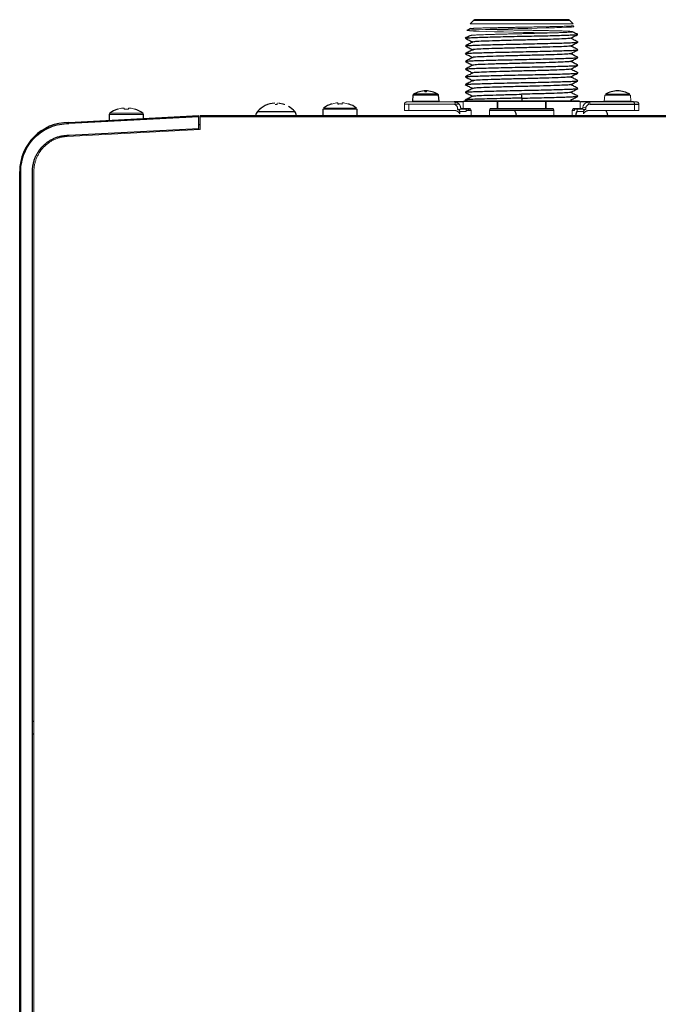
# Paper-space layout '_Top' of a CAD drawing. Header units: millimetres. Extents: x 148 to 468, y -947 to -485.
# Tile 2 of 3: x 148 to 298, y -716 to -485. Entities that reach past the tile are written whole.
import ezdxf

# ---------------------------------------------------------------- set-up
doc = ezdxf.new("R2010")
doc.units = ezdxf.units.MM

psp = doc.layouts.new('_Top')

# ---------------------------------------------------------------- linework, layer by layer
at = {"color": 7, "linetype": 'Continuous', "lineweight": 25}
for p, q in [((254.69, -485.55), (253.84, -486.4)), ((277.96, -486.4), (277.1, -485.55)), ((253.86, -487.5), (253.06, -487.92)), ((279.12, -490.65), (279.06, -490.64)), ((252.76, -493.38), (252.68, -493.36)), ((277.34, -493.36), (277.38, -493.37)), ((279.12, -497.9), (279.04, -497.89)), ((240.39, -503.14), (240.27, -504.5)), ((246.53, -504.5), (246.41, -503.14)), ((252.75, -502.45), (252.68, -502.44)), ((252.68, -504.25), (252.98, -504.41)), ((252.68, -504.25), (252.73, -504.26)), ((260.29, -504.7), (260.14, -504.7)), ((265.9, -503.8), (265.9, -504.4)), ((271.66, -504.7), (271.51, -504.7)), ((292.11, -504.7), (281.7, -504.7)), ((281.94, -505.2), (293.4, -505.2)), ((159.66, -509.5), (190.16, -507.9)), ((169.16, -507.61), (169.16, -509)), ((177.16, -508.58), (177.16, -507.61)), ((426.1, -507.95), (190.5, -507.95)), ((203.55, -507.94), (203.55, -507.95)), ((213.05, -507.95), (213.05, -507.94)), ((219.3, -506.41), (219.3, -507.95)), ((227.3, -507.95), (227.3, -506.41)), ((264.65, -507.95), (264.65, -507.84)), ((278.6, -507.84), (278.6, -507.95)), ((286.1, -507.95), (286.1, -507.84)), ((190.16, -508.15), (159.66, -509.75)), ((190.16, -511.17), (190.16, -508.15)), ((190.5, -510.06), (190.16, -510.06)), ((426.1, -508.2), (190.5, -508.2)), ((159.73, -512.5), (190.16, -510.91)), ((148.41, -521), (148.16, -521)), ((148.16, -866.8), (148.16, -521)), ((148.41, -866.8), (148.41, -521)), ((151.16, -866.8), (151.16, -521)), ((151.56, -649.99), (151.16, -649.98))]:
    psp.add_line(p, q, dxfattribs=at)
at = {"color": 144, "linetype": 'Continuous', "lineweight": 18}
for p, q in [((253.84, -486.4), (277.96, -486.4)), ((243.58, -502.33), (243.22, -502.33)), ((285.39, -503.14), (285.27, -504.5)), ((291.41, -503.14), (285.39, -503.14)), ((285.54, -502.9), (291.26, -502.9)), ((291.53, -504.5), (291.41, -503.14)), ((249.86, -505.2), (238.4, -505.2)), ((238.4, -506.7), (238.4, -505.2)), ((239.45, -505.2), (239.45, -506.7)), ((250.1, -504.7), (239.69, -504.7)), ((240.27, -504.5), (246.53, -504.5)), ((250.21, -505.2), (251.18, -505.2)), ((252.2, -504.6), (252.2, -506.2)), ((260.14, -504.6), (252.2, -504.6)), ((252.35, -504.4), (279.45, -504.4)), ((260.14, -506.2), (260.14, -504.6)), ((260.29, -504.6), (260.29, -506.2)), ((271.51, -504.6), (260.29, -504.6)), ((271.51, -506.2), (271.51, -504.6)), ((279.6, -504.6), (271.66, -504.6)), ((271.66, -504.6), (271.66, -506.2)), ((279.6, -506.2), (279.6, -504.6)), ((285.27, -504.5), (291.53, -504.5)), ((292.35, -506.7), (292.35, -505.2)), ((293.4, -505.2), (293.4, -506.7)), ((177.16, -507.61), (169.16, -507.61)), ((227.3, -506.41), (219.3, -506.41)), ((219.3, -507.95), (227.3, -507.95)), ((238.4, -506.7), (250.1, -506.7)), ((250.86, -506.45), (250.86, -506.2)), ((251.4, -506.9), (252.85, -506.9)), ((251.4, -507.45), (251.4, -506.9)), ((253.9, -506.4), (251.54, -506.4)), ((251.6, -506.2), (253.54, -506.2)), ((252.2, -506.2), (253.56, -506.2)), ((252.85, -506.9), (252.85, -506.4)), ((254.04, -506.7), (252.85, -506.7)), ((254.08, -506.9), (254.08, -507.95)), ((258.39, -507.95), (258.39, -506.6)), ((273.41, -506.7), (258.39, -506.7)), ((273.36, -506.4), (258.44, -506.4)), ((258.76, -506.2), (273.04, -506.2)), ((258.79, -506.2), (260.14, -506.2)), ((260.29, -506.2), (271.51, -506.2)), ((271.66, -506.2), (273.01, -506.2)), ((273.41, -506.6), (273.41, -507.95)), ((277.72, -507.95), (277.72, -506.9)), ((278.26, -506.7), (277.76, -506.7)), ((280.26, -506.4), (277.9, -506.4)), ((278.24, -506.2), (279.6, -506.2)), ((278.26, -506.2), (280.2, -506.2)), ((278.26, -506.2), (278.26, -506.7)), ((278.95, -506.4), (278.95, -506.9)), ((278.95, -506.9), (280.4, -506.9)), ((280.98, -505.92), (280.31, -506.08)), ((280.4, -506.9), (280.4, -507.45)), ((280.94, -506.2), (280.94, -506.45)), ((281.7, -506.7), (293.4, -506.7)), ((190.5, -508.2), (190.5, -511.15)), ((190.5, -511.15), (159.27, -512.79)), ((151.5, -520.98), (151.5, -877.59))]:
    psp.add_line(p, q, dxfattribs=at)
at = {"color": 8, "linetype": 'Continuous', "lineweight": 25}
for p, q in [((254.69, -485.55), (277.1, -485.55)), ((246.41, -503.14), (240.39, -503.14)), ((246.26, -502.9), (240.54, -502.9)), ((203.55, -507.94), (213.05, -507.94)), ((203.92, -506.95), (212.68, -506.95)), ((253.54, -506.7), (253.54, -506.2)), ((258.39, -507.84), (264.65, -507.84)), ((278.6, -507.84), (286.1, -507.84)), ((151.16, -652.9), (151.56, -652.9))]:
    psp.add_line(p, q, dxfattribs=at)
at = {"color": 144, "linetype": 'Continuous', "lineweight": 18, "flags": 128}
for points in [[(272.13, -488.52), (271, -488.49), (268.71, -488.44), (266.34, -488.39), (263.96, -488.34), (261.66, -488.28), (259.51, -488.23), (257.57, -488.18), (255.92, -488.12), (254.61, -488.07), (253.68, -488.02), (253.16, -487.97), (253.06, -487.91), (253.39, -487.86), (254.13, -487.81), (255.26, -487.76), (256.74, -487.7), (258.52, -487.65), (260.53, -487.6), (262.72, -487.54), (265, -487.49), (267.31, -487.44), (269.55, -487.39), (271.67, -487.33), (272.34, -487.32), (272.98, -487.3), (273.59, -487.28), (274.18, -487.26), (274.73, -487.25), (275.25, -487.23), (276.41, -487.18), (277.09, -487.15), (277.45, -487.13), (277.53, -487.13), (277.55, -487.12), (277.56, -487.12), (277.57, -487.12), (277.57, -487.12), (277.57, -487.12), (277.57, -487.12), (277.57, -487.12), (277.57, -487.12), (277.57, -487.12), (277.57, -487.12), (277.57, -487.12), (277.57, -487.12), (277.9, -487.09), (278.11, -487.05), (278.04, -486.86), (278.04, -486.86)], [(281.7, -504.7), (281.75, -504.71), (281.79, -504.74), (281.83, -504.79), (281.87, -504.85), (281.9, -504.92), (281.92, -505.01), (281.93, -505.11), (281.94, -505.2)], [(292.35, -505.2), (292.34, -505.11), (292.33, -505.01), (292.31, -504.92), (292.28, -504.85), (292.24, -504.79), (292.2, -504.74), (292.16, -504.71), (292.11, -504.7)]]:
    psp.add_lwpolyline(points, dxfattribs=at)
at = {"color": 7, "linetype": 'Continuous', "lineweight": 25, "flags": 128}
psp.add_lwpolyline([(265.9, -503.8), (265.9, -503.46), (265.9, -503.13)], dxfattribs=at)
at = {"color": 7, "linetype": 'Continuous', "lineweight": 25}
for centre, radius, start, end in [((276.75, -485.9), 0.5, 45, 90), ((240.69, -503.16), 0.3, 119.954, 175), ((243.53, -508.1), 6, 91.2557, 119.954), ((243.27, -508.1), 6, 60.046, 88.7443), ((246.11, -503.16), 0.3, 5, 60.046), ((288.53, -508.1), 6, 91.2557, 119.954), ((288.27, -508.1), 6, 60.046, 88.7443), ((208.3, -510.75), 5.8, 93.1744, 139.0965), ((208.3, -510.75), 5.8, 40.9035, 59.7554), ((223.3, -511.35), 6.5, 107.8437, 126.3274), ((223.3, -511.35), 6.5, 53.627, 72.1803), ((169.52, -507.61), 0.36, 126.3584, 180), ((173.16, -512.55), 6.5, 107.8437, 126.3274), ((173.16, -512.55), 6.5, 53.627, 72.1803), ((176.8, -507.61), 0.36, 0, 53.6416), ((205.05, -507.94), 1.5, 139.0965, 180), ((211.55, -507.94), 1.5, 0, 40.9035), ((250.82, -507.05), 0.6, 14.0056, 85.6517), ((263.15, -507.84), 1.5, 0, 49.1797), ((280.1, -507.84), 1.5, 140.2613, 180), ((280.98, -507.05), 0.6, 94.3483, 165.9944), ((284.6, -507.84), 1.5, 0, 49.1797), ((159.66, -521), 11.5, 90, 180)]:
    psp.add_arc(centre, radius, start, end, dxfattribs=at)
at = {"color": 144, "linetype": 'Continuous', "lineweight": 18}
for centre, radius, start, end in [((223.3, -511.35), 6.48, 97.6968, 107.8351), ((223.3, -511.35), 6.48, 72.1649, 82.3032), ((250.72, -505.18), 0.512, 121.8651, 182.1408), ((281.7, -506.2), 1.5, 90, 180), ((281.08, -505.18), 0.511, 357.8221, 58.8665), ((173.16, -512.55), 6.48, 97.6968, 107.8351), ((173.16, -512.55), 6.48, 72.1649, 82.3032)]:
    psp.add_arc(centre, radius, start, end, dxfattribs=at)
for points, knots in [([(278.04, -486.86), (278, -486.85), (277.94, -486.84), (277.85, -486.85), (277.76, -486.86), (277.65, -486.87), (277.47, -486.89), (277.06, -486.91), (276.26, -486.94), (275.28, -486.97), (274.55, -486.99), (274.19, -487), (273.82, -487.01), (273.56, -487.01), (273.4, -487.02), (273.3, -487.02), (273.09, -487.03), (272.73, -487.03), (272.3, -487.04), (271.71, -487.06), (270.7, -487.08), (269.28, -487.1), (267.63, -487.13), (266.05, -487.16), (264.64, -487.19), (263.48, -487.21), (262.55, -487.23), (261.55, -487.25), (260.58, -487.27), (259.73, -487.28), (259.08, -487.3), (258.46, -487.31), (257.87, -487.32), (257.31, -487.34), (256.75, -487.35), (256.11, -487.37), (255.54, -487.39), (255.08, -487.41), (254.8, -487.42), (254.58, -487.43), (254.4, -487.44), (254.25, -487.45), (254.16, -487.46), (254.07, -487.47), (253.96, -487.48), (253.86, -487.49), (253.86, -487.5), (253.86, -487.5)], [0, 0, 0, 0, 0.026033, 0.045874, 0.059735, 0.071872, 0.08975, 0.117572, 0.176819, 0.234858, 0.248344, 0.261827, 0.275309, 0.288789, 0.289114, 0.291713, 0.29897, 0.310562, 0.326488, 0.341032, 0.36551, 0.4172, 0.461625, 0.499908, 0.544266, 0.574269, 0.59348, 0.621344, 0.657866, 0.678467, 0.699069, 0.719668, 0.740263, 0.760855, 0.781446, 0.806393, 0.842796, 0.864577, 0.883588, 0.897981, 0.912373, 0.926763, 0.941154, 0.943022, 0.959531, 0.992389, 1, 1, 1, 1]), ([(276.8, -488.1), (277.1, -488.12), (277.69, -488.16), (277.94, -488.2), (277.96, -488.23), (277.93, -488.25), (277.84, -488.27), (277.7, -488.29), (277.51, -488.31), (277.23, -488.33), (276.81, -488.35), (276.33, -488.38), (275.91, -488.4), (275.56, -488.41), (275.19, -488.43), (274.75, -488.44), (274.29, -488.46), (273.75, -488.48), (273.22, -488.49), (272.65, -488.51), (272.13, -488.52), (271.62, -488.54), (270.94, -488.55), (270.22, -488.57), (269.47, -488.59), (268.75, -488.61), (267.83, -488.63), (266.76, -488.66), (265.59, -488.69), (264.53, -488.71), (263.57, -488.74), (262.84, -488.75), (262.22, -488.77), (261.75, -488.78), (261.22, -488.79), (260.49, -488.81), (259.56, -488.84), (258.66, -488.86), (257.46, -488.9), (256.52, -488.94), (255.85, -488.96), (255.62, -488.97), (255.45, -488.98), (255.2, -488.99), (254.88, -489.01), (254.52, -489.03), (254.23, -489.06), (253.99, -489.08), (253.86, -489.11), (253.84, -489.13), (253.85, -489.15), (253.89, -489.16), (253.9, -489.16)], [0, 0, 0, 0, 0.053321, 0.106638, 0.12454, 0.142249, 0.159768, 0.17868, 0.193535, 0.211985, 0.24134, 0.267666, 0.281241, 0.294818, 0.308397, 0.32198, 0.339296, 0.353362, 0.37103, 0.386078, 0.400195, 0.413383, 0.425644, 0.451482, 0.466512, 0.479304, 0.502219, 0.529535, 0.552207, 0.581941, 0.601365, 0.617725, 0.63243, 0.645481, 0.651301, 0.671068, 0.699495, 0.722775, 0.744994, 0.804749, 0.816204, 0.825696, 0.833225, 0.838792, 0.860501, 0.882211, 0.903917, 0.927505, 0.957127, 0.974549, 0.991631, 1, 1, 1, 1]), ([(257.44, -487.68), (257.67, -487.69), (258.21, -487.7), (259.02, -487.72), (260.01, -487.74), (260.95, -487.76), (261.9, -487.78), (262.74, -487.79), (263.43, -487.81), (264.02, -487.82), (264.42, -487.83), (264.89, -487.83), (265.49, -487.85), (265.97, -487.85), (266.64, -487.86), (267.43, -487.88), (268.47, -487.9), (269.37, -487.92), (270.52, -487.94), (271.74, -487.96), (273.08, -487.99), (274.26, -488.02), (275.34, -488.05), (276.21, -488.08), (276.62, -488.09), (276.8, -488.1)], [0, 0, 0, 0, 0.042228, 0.096088, 0.132236, 0.194335, 0.233728, 0.264049, 0.309286, 0.327032, 0.340928, 0.362603, 0.388364, 0.419151, 0.426245, 0.475622, 0.522389, 0.563204, 0.597846, 0.680995, 0.738334, 0.804661, 0.880901, 0.94796, 1, 1, 1, 1]), ([(243.22, -502.33), (243.22, -502.31), (243.21, -502.27), (243.21, -502.23), (243.21, -502.2), (243.2, -502.17), (243.2, -502.16), (243.2, -502.15), (243.2, -502.14), (243.2, -502.14), (243.2, -502.13), (243.19, -502.13), (243.18, -502.13), (243.17, -502.13), (243.16, -502.13)], [0, 0, 0, 0, 0.199031, 0.366592, 0.502787, 0.640997, 0.754219, 0.803799, 0.853588, 0.905587, 0.938603, 0.964239, 0.982217, 1, 1, 1, 1]), ([(243.64, -502.13), (243.63, -502.13), (243.62, -502.13), (243.61, -502.13), (243.6, -502.13), (243.6, -502.13), (243.6, -502.14), (243.6, -502.15), (243.6, -502.16), (243.6, -502.17), (243.59, -502.2), (243.59, -502.25), (243.58, -502.3), (243.58, -502.33)], [0, 0, 0, 0, 0.016904, 0.032204, 0.051898, 0.077628, 0.11605, 0.18256, 0.248857, 0.359052, 0.499227, 0.713926, 1, 1, 1, 1]), ([(208.08, -505.33), (208.12, -505.33), (208.19, -505.33), (208.3, -505.33), (208.41, -505.33), (208.48, -505.33), (208.52, -505.33)], [0, 0, 0, 0, 0.250448, 0.5, 0.749552, 1, 1, 1, 1]), ([(208.52, -505.33), (208.52, -505.3), (208.53, -505.25), (208.54, -505.17), (208.54, -505.11), (208.54, -505.06), (208.55, -505.03), (208.55, -505.01), (208.55, -505), (208.55, -504.99), (208.55, -504.99), (208.56, -504.99), (208.56, -504.99), (208.58, -504.99), (208.59, -504.99), (208.61, -504.99), (208.63, -504.99), (208.64, -504.99), (208.65, -504.99)], [0, 0, 0, 0, 0.122606, 0.289372, 0.500316, 0.618594, 0.750566, 0.81157, 0.875741, 0.897882, 0.907028, 0.922534, 0.938115, 0.95135, 0.961655, 0.969196, 0.985196, 1, 1, 1, 1]), ([(208.83, -504.99), (208.83, -504.99), (208.83, -504.99), (208.84, -504.99), (208.86, -504.99), (208.89, -504.99), (208.92, -504.99), (208.93, -504.99)], [0, 0, 0, 0, 0.168911, 0.331647, 0.500562, 0.750796, 1, 1, 1, 1]), ([(208.93, -504.99), (209.02, -505), (209.18, -505.02), (209.41, -505.06), (209.62, -505.11), (209.82, -505.16), (210.01, -505.21), (210.18, -505.27), (210.29, -505.31), (210.34, -505.33)], [0, 0, 0, 0, 0.171971, 0.334226, 0.486773, 0.629616, 0.762763, 0.886221, 1, 1, 1, 1]), ([(210.34, -505.33), (210.26, -505.3), (210.11, -505.24), (209.86, -505.17), (209.58, -505.1), (209.27, -505.04), (209.05, -505.01), (208.93, -504.99)], [0, 0, 0, 0, 0.162003, 0.342984, 0.542965, 0.761966, 1, 1, 1, 1]), ([(210.34, -505.33), (210.34, -505.33), (210.35, -505.33), (210.35, -505.33), (210.35, -505.33), (210.34, -505.33), (210.34, -505.33)], [0, 0, 0, 0, 0.250359, 0.5, 0.749641, 1, 1, 1, 1]), ([(221.32, -505.18), (221.31, -505.18), (221.31, -505.17), (221.31, -505.16), (221.31, -505.17), (221.31, -505.18), (221.32, -505.18)], [0, 0, 0, 0, 0.250005, 0.5, 0.749995, 1, 1, 1, 1]), ([(222.78, -504.93), (222.76, -504.93), (222.7, -504.93), (222.62, -504.93), (222.55, -504.93), (222.49, -504.93), (222.45, -504.93), (222.43, -504.93)], [0, 0, 0, 0, 0.201532, 0.400286, 0.598267, 0.797506, 1, 1, 1, 1]), ([(222.78, -505.18), (222.78, -505.16), (222.78, -505.12), (222.78, -505.06), (222.78, -505.01), (222.78, -504.96), (222.78, -504.94), (222.78, -504.93)], [0, 0, 0, 0, 0.194876, 0.392313, 0.592311, 0.794873, 1, 1, 1, 1]), ([(223.81, -505.18), (223.73, -505.18), (223.56, -505.17), (223.3, -505.16), (223.04, -505.17), (222.87, -505.18), (222.78, -505.18)], [0, 0, 0, 0, 0.250074, 0.5, 0.749926, 1, 1, 1, 1]), ([(223.81, -505.18), (223.81, -505.16), (223.81, -505.12), (223.81, -505.06), (223.81, -505.01), (223.81, -504.96), (223.81, -504.94), (223.81, -504.93)], [0, 0, 0, 0, 0.194876, 0.392313, 0.592311, 0.794873, 1, 1, 1, 1]), ([(224.17, -504.93), (224.15, -504.93), (224.11, -504.93), (224.05, -504.93), (223.98, -504.93), (223.9, -504.93), (223.84, -504.93), (223.81, -504.93)], [0, 0, 0, 0, 0.202494, 0.401733, 0.599714, 0.798468, 1, 1, 1, 1]), ([(223.81, -504.93), (223.81, -504.94), (223.81, -504.96), (223.81, -505.01), (223.81, -505.06), (223.81, -505.12), (223.81, -505.16), (223.81, -505.18)], [0, 0, 0, 0, 0.205127, 0.407689, 0.607687, 0.805124, 1, 1, 1, 1]), ([(225.28, -505.18), (225.29, -505.18), (225.29, -505.17), (225.29, -505.16), (225.29, -505.17), (225.29, -505.18), (225.28, -505.18)], [0, 0, 0, 0, 0.250005, 0.5, 0.749995, 1, 1, 1, 1]), ([(238.4, -505.2), (238.4, -505.18), (238.4, -505.14), (238.41, -505.08), (238.43, -505.02), (238.46, -504.96), (238.5, -504.9), (238.55, -504.84), (238.63, -504.78), (238.75, -504.72), (238.85, -504.71), (238.9, -504.7)], [0, 0, 0, 0, 0.077875, 0.157362, 0.238574, 0.321614, 0.406582, 0.493568, 0.625467, 0.794281, 1, 1, 1, 1]), ([(239.69, -504.7), (239.66, -504.7), (239.6, -504.7), (239.52, -504.7), (239.44, -504.7), (239.34, -504.7), (239.23, -504.7), (239.12, -504.7), (239.02, -504.7), (238.95, -504.7), (238.91, -504.7), (238.9, -504.7), (238.9, -504.7)], [0, 0, 0, 0, 0.061065, 0.122642, 0.185045, 0.248576, 0.373224, 0.499777, 0.625743, 0.751109, 0.876873, 1, 1, 1, 1]), ([(250.86, -506.2), (250.86, -506.17), (250.86, -506.11), (250.85, -506.01), (250.82, -505.92), (250.78, -505.8), (250.7, -505.65), (250.57, -505.49), (250.41, -505.36), (250.24, -505.27), (250.05, -505.21), (249.93, -505.21), (249.86, -505.2)], [0, 0, 0, 0, 0.057141, 0.113453, 0.169595, 0.226233, 0.352311, 0.47985, 0.610025, 0.746284, 0.871239, 1, 1, 1, 1]), ([(250.1, -504.7), (250.14, -504.7), (250.21, -504.71), (250.32, -504.72), (250.41, -504.73), (250.5, -504.76), (250.58, -504.78), (250.65, -504.81), (250.71, -504.83), (250.83, -504.89), (250.98, -504.98), (251.16, -505.13), (251.25, -505.25), (251.3, -505.3)], [0, 0, 0, 0, 0.083334, 0.160903, 0.232707, 0.298748, 0.359025, 0.413539, 0.462291, 0.505284, 0.683973, 0.848824, 1, 1, 1, 1]), ([(251.3, -505.3), (251.32, -505.34), (251.37, -505.4), (251.43, -505.51), (251.48, -505.62), (251.53, -505.74), (251.56, -505.85), (251.58, -505.97), (251.6, -506.09), (251.6, -506.16), (251.6, -506.2)], [0, 0, 0, 0, 0.130508, 0.259275, 0.386379, 0.511905, 0.635939, 0.758571, 0.879892, 1, 1, 1, 1]), ([(281.94, -505.2), (281.91, -505.2), (281.84, -505.21), (281.75, -505.22), (281.66, -505.24), (281.53, -505.28), (281.39, -505.36), (281.23, -505.49), (281.1, -505.65), (281, -505.82), (280.95, -506.01), (280.94, -506.14), (280.94, -506.2)], [0, 0, 0, 0, 0.06488, 0.128526, 0.191395, 0.253961, 0.389566, 0.520422, 0.6473, 0.774058, 0.886356, 1, 1, 1, 1]), ([(292.9, -504.7), (292.9, -504.7), (292.9, -504.7), (292.89, -504.7), (292.87, -504.7), (292.84, -504.7), (292.78, -504.7), (292.68, -504.7), (292.57, -504.7), (292.43, -504.7), (292.28, -504.7), (292.17, -504.7), (292.11, -504.7)], [0, 0, 0, 0, 0.061065, 0.122642, 0.185045, 0.248576, 0.373224, 0.499777, 0.625743, 0.751109, 0.876873, 1, 1, 1, 1]), ([(292.9, -504.7), (292.92, -504.7), (292.97, -504.71), (293.03, -504.72), (293.09, -504.74), (293.14, -504.76), (293.19, -504.79), (293.22, -504.82), (293.28, -504.87), (293.34, -504.95), (293.39, -505.07), (293.4, -505.16), (293.4, -505.2)], [0, 0, 0, 0, 0.092957, 0.1790916, 0.2584065, 0.3309061, 0.3965969, 0.4554883, 0.5075944, 0.6790889, 0.8429537, 1, 1, 1, 1]), ([(169.31, -507.32), (169.31, -507.32), (169.21, -507.32), (169.47, -507.32), (169.91, -507.32), (170.42, -507.32), (171.03, -507.32), (171.93, -507.32), (172.67, -507.32), (173.16, -507.32)], [0, 0, 0, 0, 0.002483, 0.241341, 0.373728, 0.501251, 0.632561, 0.761142, 1, 1, 1, 1]), ([(171.17, -506.39), (171.17, -506.38), (171.17, -506.37), (171.16, -506.37), (171.17, -506.37), (171.17, -506.38), (171.17, -506.39)], [0, 0, 0, 0, 0.250005, 0.5, 0.749995, 1, 1, 1, 1]), ([(171.17, -506.39), (171.17, -506.38), (171.17, -506.37), (171.16, -506.37), (171.17, -506.37), (171.17, -506.38), (171.17, -506.39)], [0, 0, 0, 0, 0.250005, 0.5, 0.749995, 1, 1, 1, 1]), ([(172.64, -506.13), (172.61, -506.13), (172.56, -506.13), (172.48, -506.13), (172.41, -506.13), (172.34, -506.13), (172.31, -506.13), (172.29, -506.13)], [0, 0, 0, 0, 0.201532, 0.400286, 0.598267, 0.797506, 1, 1, 1, 1]), ([(172.64, -506.39), (172.64, -506.36), (172.64, -506.32), (172.64, -506.26), (172.64, -506.21), (172.64, -506.17), (172.64, -506.14), (172.64, -506.13)], [0, 0, 0, 0, 0.194876, 0.392313, 0.592311, 0.794873, 1, 1, 1, 1]), ([(173.67, -506.39), (173.59, -506.38), (173.42, -506.37), (173.16, -506.37), (172.9, -506.37), (172.73, -506.38), (172.64, -506.39)], [0, 0, 0, 0, 0.250074, 0.5, 0.749926, 1, 1, 1, 1]), ([(173.16, -507.32), (173.64, -507.32), (174.39, -507.32), (175.29, -507.32), (175.9, -507.32), (176.4, -507.32), (176.84, -507.32), (177.1, -507.32), (177.01, -507.32), (177.01, -507.32)], [0, 0, 0, 0, 0.239065, 0.367758, 0.499182, 0.626808, 0.759318, 0.998383, 1, 1, 1, 1]), ([(174.03, -506.13), (174.01, -506.13), (173.97, -506.13), (173.91, -506.13), (173.84, -506.13), (173.76, -506.13), (173.7, -506.13), (173.67, -506.13)], [0, 0, 0, 0, 0.202494, 0.401733, 0.599714, 0.798468, 1, 1, 1, 1]), ([(173.67, -506.39), (173.67, -506.36), (173.67, -506.32), (173.67, -506.26), (173.67, -506.21), (173.67, -506.17), (173.67, -506.14), (173.67, -506.13)], [0, 0, 0, 0, 0.194876, 0.392313, 0.592311, 0.794873, 1, 1, 1, 1]), ([(173.67, -506.13), (173.67, -506.14), (173.67, -506.17), (173.67, -506.21), (173.67, -506.26), (173.67, -506.32), (173.67, -506.36), (173.67, -506.39)], [0, 0, 0, 0, 0.205127, 0.407689, 0.607687, 0.805124, 1, 1, 1, 1]), ([(175.14, -506.39), (175.15, -506.38), (175.15, -506.37), (175.15, -506.37), (175.15, -506.37), (175.15, -506.38), (175.14, -506.39)], [0, 0, 0, 0, 0.250005, 0.5, 0.749995, 1, 1, 1, 1]), ([(175.14, -506.39), (175.15, -506.38), (175.15, -506.37), (175.15, -506.37), (175.15, -506.37), (175.15, -506.38), (175.14, -506.39)], [0, 0, 0, 0, 0.250005, 0.5, 0.749995, 1, 1, 1, 1]), ([(190.5, -507.95), (190.5, -507.95), (190.5, -507.95), (190.5, -507.97), (190.5, -508.04), (190.5, -508.12), (190.5, -508.18), (190.5, -508.2)], [0, 0, 0, 0, 0.011065, 0.30761, 0.571398, 0.802247, 1, 1, 1, 1]), ([(219.45, -506.12), (219.45, -506.12), (219.36, -506.12), (219.61, -506.12), (220.05, -506.12), (220.56, -506.12), (221.17, -506.12), (222.07, -506.12), (222.82, -506.12), (223.3, -506.12)], [0, 0, 0, 0, 0.002483, 0.241341, 0.373728, 0.501251, 0.632561, 0.761142, 1, 1, 1, 1]), ([(223.3, -506.12), (223.36, -506.12), (223.48, -506.12), (223.65, -506.12), (223.83, -506.12), (224.07, -506.12), (224.37, -506.12), (224.72, -506.12), (225.07, -506.12), (225.53, -506.12), (226.04, -506.12), (226.54, -506.12), (226.9, -506.12), (227.11, -506.12), (227.16, -506.12), (227.14, -506.12), (227.09, -506.12), (227.01, -506.12), (226.92, -506.12), (226.88, -506.12)], [0, 0, 0, 0, 0.023527, 0.046974, 0.070441, 0.094029, 0.143686, 0.193677, 0.24521, 0.297477, 0.403345, 0.506154, 0.612896, 0.70899, 0.80634, 0.855375, 0.903794, 0.952056, 1, 1, 1, 1]), ([(250.1, -506.7), (250.14, -506.7), (250.23, -506.71), (250.36, -506.72), (250.5, -506.76), (250.67, -506.81), (250.85, -506.9), (251.02, -507.01), (251.17, -507.14), (251.3, -507.29), (251.37, -507.4), (251.4, -507.45)], [0, 0, 0, 0, 0.084728, 0.169141, 0.253727, 0.383545, 0.512568, 0.639224, 0.764502, 0.883062, 1, 1, 1, 1]), ([(251.54, -506.4), (251.54, -506.4), (251.52, -506.4), (251.49, -506.41), (251.46, -506.42), (251.41, -506.43), (251.34, -506.45), (251.25, -506.47), (251.15, -506.48), (251.05, -506.48), (250.95, -506.47), (250.89, -506.46), (250.86, -506.45)], [0, 0, 0, 0, 0.06212, 0.124378, 0.187325, 0.251495, 0.379422, 0.501387, 0.625265, 0.749524, 0.875472, 1, 1, 1, 1]), ([(253.56, -506.2), (253.58, -506.2), (253.61, -506.2), (253.67, -506.21), (253.72, -506.23), (253.77, -506.26), (253.82, -506.3), (253.87, -506.35), (253.91, -506.41), (253.94, -506.47), (253.95, -506.52), (253.95, -506.55)], [0, 0, 0, 0, 0.114613, 0.225894, 0.335199, 0.443959, 0.553624, 0.673883, 0.789714, 0.898178, 1, 1, 1, 1]), ([(253.95, -506.55), (253.97, -506.56), (253.99, -506.59), (254.02, -506.65), (254.05, -506.72), (254.07, -506.8), (254.08, -506.87), (254.08, -506.9)], [0, 0, 0, 0, 0.1736403, 0.3427258, 0.5105257, 0.7563824, 1, 1, 1, 1]), ([(258.39, -506.6), (258.39, -506.58), (258.39, -506.54), (258.4, -506.49), (258.42, -506.43), (258.46, -506.37), (258.51, -506.31), (258.57, -506.26), (258.64, -506.22), (258.71, -506.2), (258.77, -506.2), (258.79, -506.2)], [0, 0, 0, 0, 0.066062, 0.134938, 0.208715, 0.321698, 0.445589, 0.572048, 0.71494, 0.856049, 1, 1, 1, 1]), ([(273.01, -506.2), (273.02, -506.2), (273.06, -506.2), (273.11, -506.21), (273.17, -506.23), (273.23, -506.26), (273.29, -506.31), (273.34, -506.37), (273.38, -506.44), (273.4, -506.52), (273.41, -506.57), (273.41, -506.6)], [0, 0, 0, 0, 0.093136, 0.187757, 0.284669, 0.421612, 0.554405, 0.672881, 0.791063, 0.897443, 1, 1, 1, 1]), ([(277.72, -506.9), (277.72, -506.88), (277.72, -506.84), (277.73, -506.77), (277.76, -506.7), (277.79, -506.62), (277.83, -506.57), (277.85, -506.55)], [0, 0, 0, 0, 0.160363, 0.321049, 0.485861, 0.737978, 1, 1, 1, 1]), ([(277.85, -506.55), (277.85, -506.53), (277.85, -506.5), (277.87, -506.46), (277.89, -506.41), (277.93, -506.35), (278, -506.28), (278.08, -506.23), (278.17, -506.2), (278.22, -506.2), (278.24, -506.2)], [0, 0, 0, 0, 0.064849, 0.134117, 0.209668, 0.322912, 0.450974, 0.719001, 0.860107, 1, 1, 1, 1]), ([(280.94, -506.45), (280.92, -506.45), (280.88, -506.46), (280.81, -506.47), (280.74, -506.48), (280.65, -506.48), (280.55, -506.47), (280.46, -506.45), (280.38, -506.43), (280.31, -506.41), (280.27, -506.4), (280.26, -506.4)], [0, 0, 0, 0, 0.083131, 0.166025, 0.250414, 0.375635, 0.49845, 0.620462, 0.748783, 0.875866, 1, 1, 1, 1]), ([(280.31, -506.08), (280.31, -506.08), (280.3, -506.08), (280.3, -506.08), (280.3, -506.08), (280.31, -506.08), (280.31, -506.08)], [0, 0, 0, 0, 0.250359, 0.5, 0.749641, 1, 1, 1, 1]), ([(280.4, -507.45), (280.42, -507.43), (280.45, -507.37), (280.51, -507.29), (280.57, -507.22), (280.66, -507.12), (280.78, -507.01), (280.95, -506.9), (281.13, -506.81), (281.32, -506.75), (281.51, -506.71), (281.64, -506.7), (281.7, -506.7)], [0, 0, 0, 0, 0.058211, 0.11671, 0.175758, 0.235609, 0.360275, 0.48753, 0.615924, 0.746358, 0.872785, 1, 1, 1, 1]), ([(159.27, -512.79), (159.17, -512.79), (158.98, -512.81), (158.69, -512.84), (158.4, -512.88), (158.11, -512.93), (157.67, -513.02), (157.09, -513.19), (156.36, -513.47), (155.65, -513.83), (154.74, -514.4), (153.71, -515.29), (152.88, -516.37), (152.35, -517.31), (152.03, -518.03), (151.79, -518.77), (151.64, -519.43), (151.55, -520.01), (151.51, -520.49), (151.5, -520.81), (151.5, -520.98)], [0, 0, 0, 0, 0.023448, 0.046854, 0.070249, 0.093662, 0.117122, 0.178923, 0.240765, 0.30496, 0.369198, 0.500005, 0.630813, 0.695008, 0.759246, 0.821047, 0.882889, 0.92194, 0.960931, 1, 1, 1, 1])]:
    psp.add_open_spline(points, degree=3, knots=knots, dxfattribs=at)
at = {"color": 7, "linetype": 'Continuous', "lineweight": 25}
for points, knots in [([(255.05, -485.4), (254.98, -485.41), (254.84, -485.43), (254.74, -485.51), (254.69, -485.55)], [0, 0, 0, 0, 0.559817, 1, 1, 1, 1]), ([(265.9, -485.4), (265.21, -485.4), (263.83, -485.4), (261.79, -485.4), (259.87, -485.4), (258.15, -485.4), (256.76, -485.4), (255.75, -485.4), (255.21, -485.4), (254.99, -485.4), (255.05, -485.4), (255.05, -485.4)], [0, 0, 0, 0, 0.121536, 0.242595, 0.372418, 0.501128, 0.631293, 0.75885, 0.881789, 0.999725, 1, 1, 1, 1]), ([(276.74, -485.4), (276.74, -485.4), (276.75, -485.4), (276.6, -485.4), (276.2, -485.4), (275.37, -485.4), (273.98, -485.4), (272.22, -485.4), (270.21, -485.4), (268.08, -485.4), (266.62, -485.4), (265.9, -485.4)], [0, 0, 0, 0, 0.036262, 0.112801, 0.198153, 0.333132, 0.470217, 0.608031, 0.744315, 0.87249, 1, 1, 1, 1]), ([(253.85, -489.12), (253.76, -489.17), (253.37, -489.38), (252.98, -489.58), (252.68, -489.73)], [0, 0, 0, 0, 0.248992, 1, 1, 1, 1]), ([(252.75, -489.73), (252.74, -489.72), (252.72, -489.69), (253.27, -489.65), (254.34, -489.59), (255.93, -489.53), (257.93, -489.47), (260.25, -489.41), (262.82, -489.35), (265.5, -489.29), (268.21, -489.23), (270.82, -489.18), (273.23, -489.12), (275.33, -489.06), (277.05, -489), (278.25, -488.94), (278.89, -488.9), (278.95, -488.87), (278.96, -488.87)], [0, 0, 0, 0, 0.028381, 0.096966, 0.165569, 0.234145, 0.302748, 0.371333, 0.439923, 0.508522, 0.5771, 0.645706, 0.714285, 0.782879, 0.851472, 0.920058, 0.988665, 1, 1, 1, 1]), ([(277.35, -489.76), (277.65, -489.61), (278.23, -489.3), (278.82, -489), (279.11, -488.84)], [0, 0, 0, 0, 0.499975, 1, 1, 1, 1]), ([(279, -488.87), (278.71, -488.72), (278.32, -488.52), (277.94, -488.31), (277.85, -488.26)], [0, 0, 0, 0, 0.7526267, 1, 1, 1, 1]), ([(279.11, -488.82), (279.08, -488.8), (279.04, -488.78), (278.73, -488.76), (278.72, -488.76)], [0, 0, 0, 0, 0.967173, 1, 1, 1, 1]), ([(252.69, -489.75), (252.98, -489.9), (253.55, -490.2), (254.13, -490.5), (254.41, -490.65)], [0, 0, 0, 0, 0.5092841, 1, 1, 1, 1]), ([(254.45, -490.62), (254.16, -490.78), (253.57, -491.08), (252.98, -491.39), (252.69, -491.54)], [0, 0, 0, 0, 0.499965, 1, 1, 1, 1]), ([(252.72, -491.54), (252.71, -491.54), (252.67, -491.52), (253.1, -491.48), (254.03, -491.42), (255.53, -491.36), (257.43, -491.3), (259.69, -491.24), (262.21, -491.18), (264.88, -491.12), (267.59, -491.06), (270.23, -491), (272.69, -490.94), (274.87, -490.89), (276.69, -490.83), (278.03, -490.77), (278.9, -490.71), (279.03, -490.67), (279.09, -490.65)], [0, 0, 0, 0, 0.006083, 0.072704, 0.139319, 0.205927, 0.272553, 0.339153, 0.405779, 0.472388, 0.539001, 0.605624, 0.672225, 0.738853, 0.805456, 0.872076, 0.938693, 1, 1, 1, 1]), ([(252.69, -491.57), (252.99, -491.72), (253.56, -492.02), (254.13, -492.31), (254.41, -492.46)], [0, 0, 0, 0, 0.5117476, 1, 1, 1, 1]), ([(277.35, -491.56), (277.31, -491.58), (277.24, -491.61), (276.5, -491.67), (274.81, -491.76), (271.78, -491.85), (268.1, -491.95), (264.18, -492.05), (260.45, -492.15), (257.31, -492.24), (255.23, -492.34), (254.28, -492.42), (254.53, -492.46), (254.59, -492.47)], [0, 0, 0, 0, 0.047423, 0.106344, 0.212855, 0.319944, 0.426778, 0.533144, 0.640148, 0.747099, 0.853456, 0.960352, 1, 1, 1, 1]), ([(277.23, -489.75), (277.23, -489.77), (277.26, -489.81), (275.99, -489.89), (273.54, -489.99), (270.17, -490.08), (266.32, -490.18), (262.43, -490.28), (258.92, -490.38), (256.24, -490.47), (254.69, -490.56), (254.62, -490.61), (254.59, -490.63)], [0, 0, 0, 0, 0.04495, 0.155624, 0.26697, 0.377664, 0.488331, 0.599667, 0.710501, 0.821075, 0.93235, 1, 1, 1, 1]), ([(277.36, -491.57), (277.65, -491.42), (278.24, -491.11), (278.82, -490.81), (279.11, -490.65)], [0, 0, 0, 0, 0.499977, 1, 1, 1, 1]), ([(279.11, -490.64), (278.82, -490.48), (278.25, -490.18), (277.67, -489.89), (277.39, -489.74)], [0, 0, 0, 0, 0.510044, 1, 1, 1, 1]), ([(279.1, -492.44), (278.81, -492.29), (278.24, -491.99), (277.67, -491.7), (277.39, -491.55)], [0, 0, 0, 0, 0.513442, 1, 1, 1, 1]), ([(254.45, -492.44), (254.16, -492.59), (253.58, -492.89), (252.99, -493.2), (252.7, -493.35)], [0, 0, 0, 0, 0.499976, 1, 1, 1, 1]), ([(252.7, -493.38), (252.99, -493.53), (253.56, -493.83), (254.13, -494.13), (254.41, -494.27)], [0, 0, 0, 0, 0.51213, 1, 1, 1, 1]), ([(252.74, -493.35), (252.8, -493.34), (252.93, -493.3), (253.78, -493.24), (255.14, -493.18), (256.95, -493.13), (259.14, -493.07), (261.6, -493.01), (264.25, -492.95), (266.96, -492.89), (269.63, -492.83), (272.14, -492.77), (274.4, -492.71), (276.3, -492.65), (277.78, -492.6), (278.71, -492.54), (279.13, -492.5), (279.09, -492.48), (279.09, -492.48)], [0, 0, 0, 0, 0.055525, 0.122867, 0.190227, 0.257582, 0.324927, 0.392293, 0.459632, 0.526997, 0.594346, 0.661697, 0.72906, 0.7964, 0.863766, 0.93111, 0.998467, 1, 1, 1, 1]), ([(277.26, -493.38), (277.15, -493.41), (276.9, -493.47), (274.99, -493.56), (272.07, -493.66), (268.42, -493.76), (264.5, -493.86), (260.74, -493.95), (257.53, -494.05), (255.38, -494.15), (254.37, -494.22), (254.51, -494.26), (254.53, -494.26)], [0, 0, 0, 0, 0.0916443, 0.2031519, 0.3139769, 0.4243208, 0.535328, 0.6462782, 0.7566137, 0.8675081, 0.9785582, 1, 1, 1, 1]), ([(277.34, -493.39), (277.64, -493.24), (278.22, -492.93), (278.81, -492.63), (279.1, -492.48)], [0, 0, 0, 0, 0.499971, 1, 1, 1, 1]), ([(279.11, -494.26), (278.82, -494.11), (278.25, -493.81), (277.67, -493.51), (277.39, -493.37)], [0, 0, 0, 0, 0.5093461, 1, 1, 1, 1]), ([(254.44, -494.26), (254.15, -494.41), (253.56, -494.72), (252.98, -495.02), (252.69, -495.17)], [0, 0, 0, 0, 0.499971, 1, 1, 1, 1]), ([(252.69, -495.19), (252.98, -495.34), (253.55, -495.64), (254.13, -495.94), (254.41, -496.09)], [0, 0, 0, 0, 0.5089189, 1, 1, 1, 1]), ([(254.45, -496.06), (254.16, -496.22), (253.57, -496.52), (252.99, -496.83), (252.7, -496.98)], [0, 0, 0, 0, 0.499968, 1, 1, 1, 1]), ([(252.74, -495.17), (252.76, -495.16), (252.82, -495.12), (253.54, -495.07), (254.78, -495.01), (256.5, -494.95), (258.6, -494.89), (261.01, -494.84), (263.63, -494.78), (266.33, -494.72), (269.02, -494.66), (271.58, -494.6), (273.91, -494.54), (275.89, -494.48), (277.48, -494.42), (278.54, -494.36), (279.07, -494.32), (279.05, -494.29), (279.05, -494.28)], [0, 0, 0, 0, 0.0476052, 0.1138863, 0.1801935, 0.2464758, 0.3127756, 0.3790717, 0.4453571, 0.5116635, 0.5779432, 0.6442475, 0.7105374, 0.7768287, 0.8431321, 0.9094121, 0.9757189, 1, 1, 1, 1]), ([(252.76, -496.98), (252.76, -496.97), (252.76, -496.95), (253.33, -496.9), (254.44, -496.84), (256.06, -496.78), (258.08, -496.72), (260.43, -496.66), (263.01, -496.6), (265.7, -496.55), (268.41, -496.49), (271, -496.43), (273.39, -496.37), (275.47, -496.31), (277.15, -496.25), (278.34, -496.19), (279, -496.14), (279.03, -496.11), (279.05, -496.1)], [0, 0, 0, 0, 0.024582, 0.091445, 0.158318, 0.225169, 0.292047, 0.3589, 0.42577, 0.492638, 0.559493, 0.62637, 0.693221, 0.760095, 0.826956, 0.893818, 0.960692, 1, 1, 1, 1]), ([(277.24, -495.19), (277.26, -495.2), (277.37, -495.24), (276.27, -495.32), (274, -495.41), (270.73, -495.51), (266.93, -495.61), (263.02, -495.71), (259.42, -495.8), (256.59, -495.9), (254.82, -495.99), (254.64, -496.05), (254.56, -496.07)], [0, 0, 0, 0, 0.030077, 0.140546, 0.251719, 0.362631, 0.473053, 0.584137, 0.695169, 0.805584, 0.916555, 1, 1, 1, 1]), ([(277.36, -495.2), (277.65, -495.05), (278.24, -494.74), (278.82, -494.44), (279.11, -494.28)], [0, 0, 0, 0, 0.499965, 1, 1, 1, 1]), ([(277.36, -497.01), (277.65, -496.86), (278.24, -496.56), (278.82, -496.25), (279.11, -496.1)], [0, 0, 0, 0, 0.499979, 1, 1, 1, 1]), ([(279.11, -496.08), (278.82, -495.92), (278.25, -495.63), (277.67, -495.33), (277.39, -495.18)], [0, 0, 0, 0, 0.510199, 1, 1, 1, 1]), ([(254.45, -497.88), (254.16, -498.03), (253.57, -498.34), (252.99, -498.64), (252.69, -498.8)], [0, 0, 0, 0, 0.499978, 1, 1, 1, 1]), ([(252.7, -497.01), (252.99, -497.16), (253.56, -497.46), (254.13, -497.76), (254.41, -497.9)], [0, 0, 0, 0, 0.513256, 1, 1, 1, 1]), ([(252.73, -498.8), (252.73, -498.79), (252.69, -498.77), (253.15, -498.73), (254.13, -498.67), (255.65, -498.61), (257.58, -498.55), (259.86, -498.49), (262.4, -498.43), (265.07, -498.37), (267.78, -498.31), (270.42, -498.26), (272.86, -498.2), (275.02, -498.14), (276.8, -498.08), (278.11, -498.02), (278.9, -497.97), (279, -497.93), (279.05, -497.92)], [0, 0, 0, 0, 0.010774, 0.077957, 0.145123, 0.212294, 0.279475, 0.346633, 0.413818, 0.480979, 0.548156, 0.615331, 0.682493, 0.749678, 0.816836, 0.884018, 0.951187, 1, 1, 1, 1]), ([(277.25, -498.8), (277.3, -498.81), (277.53, -498.85), (276.65, -498.92), (274.65, -499.02), (271.56, -499.12), (267.86, -499.21), (263.93, -499.31), (260.22, -499.41), (257.14, -499.51), (255.13, -499.6), (254.26, -499.68), (254.51, -499.72), (254.57, -499.73)], [0, 0, 0, 0, 0.026597, 0.131288, 0.235684, 0.340745, 0.445568, 0.549922, 0.654897, 0.759834, 0.864183, 0.969049, 1, 1, 1, 1]), ([(277.22, -497.01), (277.19, -497.03), (277.12, -497.08), (275.53, -497.17), (272.84, -497.27), (269.32, -497.36), (265.43, -497.46), (261.58, -497.56), (258.21, -497.65), (255.79, -497.75), (254.52, -497.83), (254.58, -497.87), (254.59, -497.89)], [0, 0, 0, 0, 0.072899, 0.183176, 0.294156, 0.404879, 0.51511, 0.626, 0.736844, 0.847068, 0.957844, 1, 1, 1, 1]), ([(277.36, -498.82), (277.65, -498.67), (278.23, -498.37), (278.81, -498.07), (279.1, -497.92)], [0, 0, 0, 0, 0.495623, 1, 1, 1, 1]), ([(279.1, -497.89), (278.81, -497.73), (278.24, -497.44), (277.67, -497.14), (277.39, -497)], [0, 0, 0, 0, 0.5140534, 1, 1, 1, 1]), ([(279.11, -499.71), (278.82, -499.55), (278.25, -499.26), (277.67, -498.96), (277.39, -498.81)], [0, 0, 0, 0, 0.50897, 1, 1, 1, 1]), ([(252.69, -500.61), (252.69, -500.61), (252.62, -500.59), (253, -500.55), (253.84, -500.5), (255.26, -500.44), (257.1, -500.38), (259.31, -500.32), (261.79, -500.26), (264.45, -500.2), (267.16, -500.14), (269.82, -500.08), (272.32, -500.02), (274.55, -499.96), (276.42, -499.91), (277.87, -499.85), (278.76, -499.79), (279.16, -499.75), (279.1, -499.73), (279.09, -499.72)], [0, 0, 0, 0, 0.000681, 0.066983, 0.133259, 0.199559, 0.265844, 0.332132, 0.398431, 0.464708, 0.531011, 0.59729, 0.663584, 0.729878, 0.796158, 0.862461, 0.928737, 0.995036, 1, 1, 1, 1]), ([(252.68, -500.63), (252.98, -500.78), (253.55, -501.08), (254.13, -501.38), (254.41, -501.53)], [0, 0, 0, 0, 0.508645, 1, 1, 1, 1]), ([(252.69, -498.82), (252.98, -498.97), (253.56, -499.27), (254.13, -499.57), (254.41, -499.72)], [0, 0, 0, 0, 0.5111698, 1, 1, 1, 1]), ([(254.44, -499.7), (254.15, -499.85), (253.56, -500.16), (252.98, -500.46), (252.69, -500.61)], [0, 0, 0, 0, 0.499967, 1, 1, 1, 1]), ([(277.21, -500.63), (277.23, -500.65), (277.28, -500.69), (276.01, -500.77), (273.57, -500.87), (270.2, -500.97), (266.36, -501.06), (262.46, -501.16), (258.94, -501.26), (256.26, -501.36), (254.7, -501.44), (254.63, -501.49), (254.6, -501.51)], [0, 0, 0, 0, 0.047504, 0.15827, 0.26872, 0.379871, 0.490777, 0.601182, 0.712243, 0.823268, 0.933669, 1, 1, 1, 1]), ([(277.36, -500.64), (277.65, -500.49), (278.24, -500.18), (278.82, -499.88), (279.11, -499.72)], [0, 0, 0, 0, 0.499967, 1, 1, 1, 1]), ([(279.11, -501.52), (278.82, -501.37), (278.24, -501.07), (277.67, -500.77), (277.39, -500.62)], [0, 0, 0, 0, 0.5107659, 1, 1, 1, 1]), ([(254.45, -503.32), (254.16, -503.48), (253.57, -503.78), (252.98, -504.09), (252.68, -504.24)], [0, 0, 0, 0, 0.499966, 1, 1, 1, 1]), ([(254.45, -501.51), (254.16, -501.66), (253.58, -501.96), (252.99, -502.27), (252.7, -502.42)], [0, 0, 0, 0, 0.499969, 1, 1, 1, 1]), ([(252.7, -502.45), (252.99, -502.61), (253.56, -502.9), (254.13, -503.2), (254.41, -503.34)], [0, 0, 0, 0, 0.513512, 1, 1, 1, 1]), ([(252.76, -502.42), (252.79, -502.41), (252.87, -502.38), (253.62, -502.32), (254.89, -502.26), (256.64, -502.21), (258.77, -502.15), (261.2, -502.09), (263.82, -502.03), (266.53, -501.97), (269.21, -501.91), (271.76, -501.85), (274.06, -501.79), (276.02, -501.73), (277.58, -501.67), (278.6, -501.62), (279.09, -501.57), (279.06, -501.55), (279.06, -501.54)], [0, 0, 0, 0, 0.04432, 0.111367, 0.178436, 0.245477, 0.312543, 0.379595, 0.446648, 0.513714, 0.580755, 0.647824, 0.71487, 0.78193, 0.84899, 0.916035, 0.983104, 1, 1, 1, 1]), ([(254.49, -503.33), (254.62, -503.3), (254.9, -503.24), (256.88, -503.14), (259.83, -503.05), (263.02, -502.96), (265.1, -502.91), (265.89, -502.89)], [0, 0, 0, 0, 0.2001259, 0.4221003, 0.6427361, 0.8640834, 1, 1, 1, 1]), ([(277.3, -502.45), (277.18, -502.48), (276.93, -502.54), (275.03, -502.63), (272.13, -502.73), (268.9, -502.82), (266.75, -502.87), (265.89, -502.89)], [0, 0, 0, 0, 0.191469, 0.411405, 0.631459, 0.852832, 1, 1, 1, 1]), ([(265.9, -503.8), (266.8, -503.78), (268.6, -503.74), (271.19, -503.68), (273.56, -503.62), (275.6, -503.56), (277.26, -503.5), (278.4, -503.44), (279.01, -503.4), (279.03, -503.37), (279.03, -503.36)], [0, 0, 0, 0, 0.134594, 0.269185, 0.403733, 0.538355, 0.672935, 0.80753, 0.942126, 1, 1, 1, 1]), ([(277.35, -502.46), (277.61, -502.32), (278.19, -502.02), (278.78, -501.71), (279.11, -501.54)], [0, 0, 0, 0, 0.437503, 1, 1, 1, 1]), ([(277.35, -504.27), (277.64, -504.12), (278.22, -503.82), (278.81, -503.51), (279.1, -503.36)], [0, 0, 0, 0, 0.499969, 1, 1, 1, 1]), ([(279.1, -503.33), (278.81, -503.18), (278.24, -502.88), (277.67, -502.58), (277.39, -502.44)], [0, 0, 0, 0, 0.513689, 1, 1, 1, 1]), ([(252.06, -504.7), (251.94, -504.7), (251.52, -504.7), (250.98, -504.7), (250.28, -504.7), (250.17, -504.7), (250.1, -504.7)], [0, 0, 0, 0, 0.094852, 0.332674, 0.566487, 1, 1, 1, 1]), ([(265.9, -503.8), (264.75, -503.82), (262.44, -503.87), (259.21, -503.95), (256.43, -504.02), (254.34, -504.1), (253, -504.17), (252.83, -504.22), (252.75, -504.24)], [0, 0, 0, 0, 0.171356, 0.342741, 0.51383, 0.685226, 0.856611, 1, 1, 1, 1]), ([(281.7, -504.7), (281.63, -504.7), (281.52, -504.7), (280.82, -504.7), (280.28, -504.7), (279.86, -504.7), (279.74, -504.7)], [0, 0, 0, 0, 0.433513, 0.66732, 0.905146, 1, 1, 1, 1]), ([(190.16, -508.15), (190.16, -508.14), (190.16, -508.11), (190.16, -508.06), (190.16, -508.02), (190.16, -507.99), (190.16, -507.96), (190.16, -507.94), (190.16, -507.92), (190.16, -507.91), (190.16, -507.9), (190.16, -507.9), (190.16, -507.9)], [0, 0, 0, 0, 0.12461, 0.243751, 0.357423, 0.465625, 0.568357, 0.66562, 0.757414, 0.84374, 0.924601, 1, 1, 1, 1]), ([(148.41, -521), (148.41, -519.53), (148.7, -518.06), (149.83, -515.33), (150.66, -514.09), (152.75, -512), (154, -511.17), (156.72, -510.04), (158.19, -509.75), (159.66, -509.75)], [0, 0, 0, 0, 0.25, 0.25, 0.5, 0.5, 0.75, 0.75, 1, 1, 1, 1]), ([(159.66, -509.5), (159.66, -509.5), (159.66, -509.51), (159.66, -509.52), (159.66, -509.56), (159.66, -509.61), (159.66, -509.67), (159.66, -509.73), (159.66, -509.75)], [0, 0, 0, 0, 0.129787, 0.274348, 0.43367, 0.607734, 0.796518, 1, 1, 1, 1]), ([(151.16, -521), (151.16, -520.91), (151.16, -520.72), (151.17, -520.45), (151.2, -520.17), (151.23, -519.9), (151.27, -519.62), (151.35, -519.16), (151.51, -518.53), (151.8, -517.73), (152.16, -516.96), (152.74, -516), (153.64, -514.93), (154.72, -514.05), (155.68, -513.47), (156.45, -513.12), (157.25, -512.84), (157.98, -512.66), (158.62, -512.56), (159.18, -512.51), (159.55, -512.5), (159.73, -512.5)], [0, 0, 0, 0, 0.020672, 0.041302, 0.061912, 0.082524, 0.10316, 0.123843, 0.186952, 0.2501, 0.313209, 0.376358, 0.500008, 0.623659, 0.686768, 0.749916, 0.813025, 0.876173, 0.91747, 0.958686, 1, 1, 1, 1])]:
    psp.add_open_spline(points, degree=3, knots=knots, dxfattribs=at)
psp.add_open_spline([(265.9, -485.55), (265.9, -485.46), (265.9, -485.4), (265.9, -485.4)], degree=3, dxfattribs=at)

doc.saveas('drawing.dxf')
